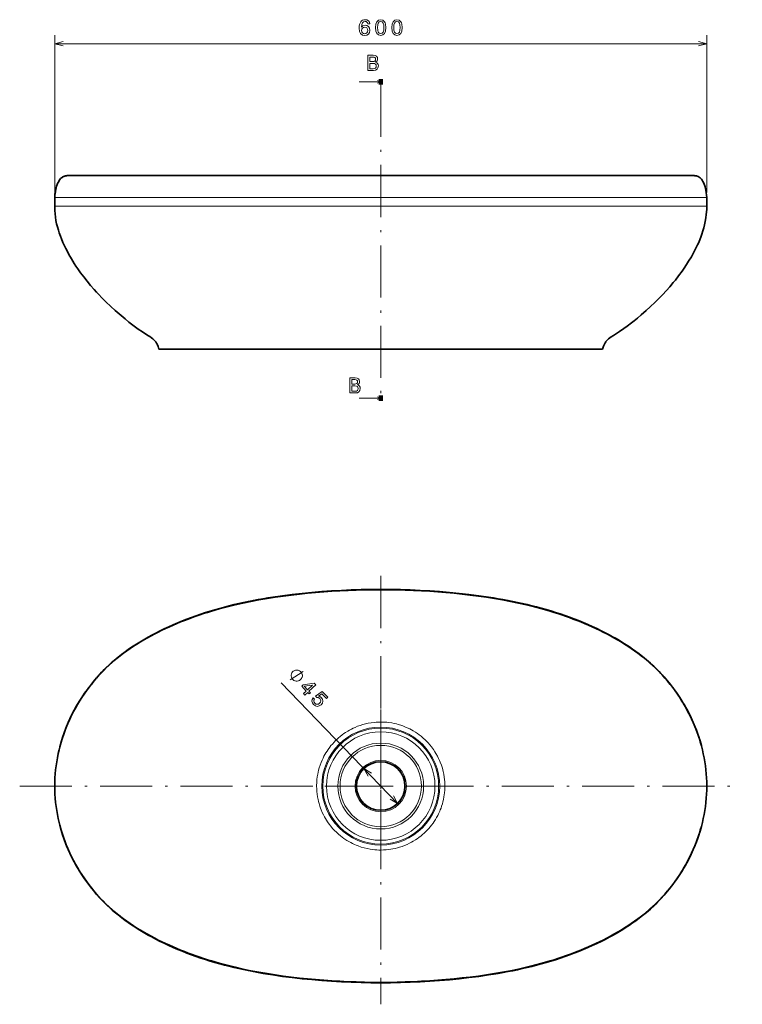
# Model space of a CAD drawing. Extents: x 40 to 367, y 52 to 279.
# Tile 1 of 2: x 40 to 206, y 52 to 279. Entities that reach past the tile are written whole.
import ezdxf

# ---------------------------------------------------------------- set-up
doc = ezdxf.new("R2010")
doc.units = 0
doc.linetypes.add('DASHDOT', pattern=[18.5, 12, -3, 0.5, -3])

msp = doc.modelspace()

# ---------------------------------------------------------------- linework, layer by layer
at = {"color": 7, "lineweight": 13}
for p, q in [((48.01, 239.28), (48.01, 275.5)), ((198.14, 239.28), (198.14, 275.5)), ((48.01, 273.5), (198.14, 273.5)), ((123.07, 238.1), (48.02, 238.1)), ((123.07, 238.1), (198.13, 238.1)), ((123.07, 236.1), (48.01, 236.1)), ((198.14, 236.1), (123.07, 236.1)), ((100.15, 126.37), (126.95, 98.61))]:
    msp.add_line(p, q, dxfattribs=at)
at = {"color": 7, "lineweight": 100, "ltscale": 0.03125}
for p, q in [((123.07, 265.33), (123.07, 264.08)), ((123.07, 191.3), (123.07, 192.55))]:
    msp.add_line(p, q, dxfattribs=at)
at = {"color": 7, "lineweight": 13, "ltscale": 0.125}
for p, q in [((123.07, 264.71), (118.07, 264.71)), ((123.07, 191.92), (118.07, 191.92))]:
    msp.add_line(p, q, dxfattribs=at)
at = {"color": 7, "linetype": 'DASHDOT', "lineweight": 13}
for p, q in [((123.07, 264.08), (123.07, 192.55)), ((123.07, 151), (123.07, 52.39)), ((123.07, 120.28), (123.07, 84.98)), ((39.94, 102.63), (206.33, 102.63)), ((140.72, 102.63), (105.42, 102.63))]:
    msp.add_line(p, q, dxfattribs=at)
at = {"color": 7, "lineweight": 35, "ltscale": 0.000489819}
msp.add_line((50.81, 243.11), (50.79, 243.11), dxfattribs=at)
msp.add_line((50.81, 243.11), (50.79, 243.11), dxfattribs=at)
at = {"color": 7, "lineweight": 35}
for p, q in [((123.08, 203.22), (71.99, 203.22)), ((80.04, 203.22), (123.08, 203.22)), ((123.08, 203.22), (174.16, 203.22)), ((166.12, 203.22), (123.08, 203.22))]:
    msp.add_line(p, q, dxfattribs=at)
at = {"color": 7, "lineweight": 13}
for points in [[(120.55, 278.06), (120.45, 278.46), (120.23, 278.77), (119.89, 278.96), (119.44, 279.02), (119.15, 278.99), (118.89, 278.89), (118.66, 278.74), (118.47, 278.51), (118.32, 278.24), (118.21, 277.9), (118.14, 277.5), (118.12, 277.05), (118.2, 276.34), (118.44, 275.82), (118.84, 275.5), (119.39, 275.4), (119.88, 275.49), (120.25, 275.73), (120.49, 276.1), (120.58, 276.57), (120.49, 277.05), (120.26, 277.42), (119.9, 277.65), (119.46, 277.73), (118.98, 277.63), (118.62, 277.34), (118.7, 277.9), (118.86, 278.3), (119.11, 278.53), (119.45, 278.62), (119.7, 278.57), (119.89, 278.47), (120.02, 278.29), (120.08, 278.06)], [(121.86, 277.21), (121.93, 276.42), (122.17, 275.85), (122.55, 275.51), (123.07, 275.4), (123.59, 275.51), (123.97, 275.85), (124.2, 276.42), (124.28, 277.21), (124.2, 277.99), (124.11, 278.31), (123.97, 278.56), (123.59, 278.91), (123.07, 279.02), (122.55, 278.91), (122.17, 278.56), (121.93, 277.99)], [(125.59, 277.21), (125.67, 276.42), (125.91, 275.85), (126.29, 275.51), (126.81, 275.4), (127.33, 275.51), (127.71, 275.85), (127.94, 276.42), (128.02, 277.21), (127.94, 277.99), (127.84, 278.31), (127.71, 278.56), (127.33, 278.91), (126.81, 279.02), (126.29, 278.91), (125.91, 278.56), (125.67, 277.99)], [(120.09, 276.57), (120.03, 276.25), (119.89, 276.01), (119.67, 275.85), (119.38, 275.8), (119.09, 275.85), (118.86, 276), (118.71, 276.24), (118.67, 276.56), (118.72, 276.88), (118.86, 277.11), (119.09, 277.26), (119.4, 277.32), (119.68, 277.26), (119.89, 277.12), (120.03, 276.88)], [(122.34, 277.21), (122.38, 277.82), (122.51, 278.26), (122.74, 278.51), (123.07, 278.61), (123.41, 278.51), (123.63, 278.26), (123.76, 277.82), (123.8, 277.21), (123.76, 276.59), (123.63, 276.15), (123.41, 275.9), (123.07, 275.81), (122.74, 275.9), (122.51, 276.15), (122.38, 276.59)], [(126.08, 277.21), (126.12, 277.82), (126.24, 278.26), (126.47, 278.51), (126.81, 278.61), (127.14, 278.51), (127.37, 278.26), (127.5, 277.82), (127.54, 277.21), (127.5, 276.59), (127.37, 276.15), (127.14, 275.9), (126.81, 275.81), (126.47, 275.9), (126.24, 276.15), (126.12, 276.59)], [(121.89, 269.23), (122.24, 269.52), (122.33, 269.72), (122.36, 269.96), (122.3, 270.34), (122.1, 270.61), (121.78, 270.77), (121.34, 270.83), (120.09, 270.83), (120.09, 267.33), (121.41, 267.33), (121.88, 267.41), (122.23, 267.61), (122.44, 267.94), (122.52, 268.38), (122.47, 268.68), (122.35, 268.93), (122.16, 269.11)], [(121.24, 269.38), (120.56, 269.38), (120.56, 270.42), (121.28, 270.42), (121.56, 270.39), (121.75, 270.3), (121.86, 270.14), (121.9, 269.91), (121.86, 269.67), (121.74, 269.51), (121.53, 269.41)], [(121.35, 267.75), (120.56, 267.75), (120.56, 268.96), (121.31, 268.96), (121.63, 268.92), (121.85, 268.82), (121.99, 268.64), (122.04, 268.37), (121.99, 268.1), (121.86, 267.9), (121.65, 267.79)], [(117.72, 194.99), (118.08, 195.28), (118.17, 195.48), (118.2, 195.72), (118.13, 196.1), (117.93, 196.37), (117.62, 196.54), (117.17, 196.6), (115.93, 196.6), (115.93, 193.1), (117.24, 193.1), (117.71, 193.17), (118.06, 193.38), (118.28, 193.7), (118.35, 194.15), (118.31, 194.45), (118.19, 194.69), (117.99, 194.87)], [(117.08, 195.15), (116.39, 195.15), (116.39, 196.18), (117.12, 196.18), (117.39, 196.15), (117.58, 196.06), (117.7, 195.9), (117.74, 195.67), (117.69, 195.44), (117.57, 195.28), (117.36, 195.18)], [(117.19, 193.52), (116.39, 193.52), (116.39, 194.72), (117.14, 194.72), (117.46, 194.69), (117.69, 194.58), (117.82, 194.4), (117.87, 194.14), (117.82, 193.86), (117.7, 193.67), (117.49, 193.55)], [(104.63, 127.13), (104.71, 127.21), (104.84, 127.41), (104.93, 127.58), (104.97, 127.7), (105.02, 127.91), (105.02, 128.15), (104.98, 128.36), (104.94, 128.48), (104.86, 128.65), (104.74, 128.86), (104.66, 128.94), (104.58, 129.03), (104.38, 129.15), (104.21, 129.24), (104.09, 129.28), (103.89, 129.33), (103.64, 129.33), (103.43, 129.29), (103.31, 129.26), (103.14, 129.18), (102.93, 129.06), (102.85, 128.97), (102.76, 128.89), (102.64, 128.69), (102.55, 128.53), (102.51, 128.4), (102.46, 128.2), (102.46, 127.95), (102.5, 127.74), (102.54, 127.62), (102.61, 127.45), (102.73, 127.24), (102.82, 127.16), (102.9, 127.08), (103.1, 126.95), (103.26, 126.86), (103.39, 126.82), (103.59, 126.78), (103.84, 126.77), (104.05, 126.81), (104.17, 126.85), (104.34, 126.93), (104.55, 127.05)], [(105.31, 123.9), (105.63, 123.58), (106.25, 124.18), (106.6, 123.82), (106.89, 124.1), (106.54, 124.46), (108.09, 125.95), (107.77, 126.28), (105.19, 125.92), (104.87, 125.61), (105.94, 124.5)], [(105.45, 125.59), (107.36, 125.87), (106.23, 124.78)], [(107.5, 122.95), (107.28, 122.58), (107.22, 122.18), (107.33, 121.78), (107.6, 121.39), (108.02, 121.09), (108.47, 120.97), (108.93, 121.06), (109.36, 121.35), (109.64, 121.73), (109.73, 122.16), (109.64, 122.6), (109.36, 123.01), (109.06, 123.24), (108.73, 123.34), (109.51, 123.89), (110.58, 122.79), (110.87, 123.07), (109.57, 124.42), (108.05, 123.33), (108.33, 123.04), (108.7, 122.99), (109.02, 122.79), (109.2, 122.51), (109.26, 122.22), (109.19, 121.94), (109, 121.68), (108.73, 121.5), (108.44, 121.44), (108.16, 121.51), (107.9, 121.7), (107.74, 121.92), (107.68, 122.15), (107.7, 122.38), (107.83, 122.61)]]:
    msp.add_lwpolyline(points, close=True, dxfattribs=at)
for points in [[(49.94, 274.02), (48.01, 273.5), (49.94, 272.98)], [(196.21, 272.98), (198.14, 273.5), (196.21, 274.02)], [(122.32, 264.4), (123.07, 264.71), (122.32, 265.02)], [(122.32, 191.61), (123.07, 191.92), (122.32, 192.23)], [(123.07, 147.79), (120.71, 147.77), (119.92, 147.76), (117.52, 147.7), (115.09, 147.6), (113.47, 147.52), (111.3, 147.39), (109.17, 147.24), (107.05, 147.05), (104.92, 146.84), (102.87, 146.61), (100.87, 146.36), (98.93, 146.08), (97.06, 145.79), (95.2, 145.47), (93.43, 145.14), (91.72, 144.79), (90.09, 144.43), (88.46, 144.04), (86.94, 143.65), (85.42, 143.23), (83.9, 142.79), (82.45, 142.33), (81, 141.84), (79.84, 141.44), (78.68, 141.01), (77.54, 140.57), (76.21, 140.02), (74.91, 139.46), (73.64, 138.89), (73.01, 138.59), (71.8, 138), (70.93, 137.55), (70.06, 137.08), (68.93, 136.45), (68.13, 135.98), (67.33, 135.5), (66.31, 134.85), (65.31, 134.19), (64.38, 133.53), (63.71, 133.04), (63.05, 132.53), (62.15, 131.82), (61.3, 131.12), (60.48, 130.39), (59.79, 129.74), (59.13, 129.07), (58.64, 128.57), (58.17, 128.05), (57.69, 127.51), (57.23, 126.96), (56.71, 126.34), (56.21, 125.7), (55.52, 124.81), (54.92, 123.96), (54.49, 123.34), (54.08, 122.71), (53.47, 121.72), (52.88, 120.72), (52.33, 119.71), (51.8, 118.67), (51.37, 117.75), (50.96, 116.82), (50.57, 115.87), (50.22, 114.93), (49.88, 113.98), (49.58, 113.03), (49.3, 112.08), (49.06, 111.12), (48.83, 110.15), (48.64, 109.18), (48.47, 108.22), (48.31, 107.11), (48.18, 105.99), (48.09, 104.87), (48.04, 103.75), (48.02, 102.63)], [(123.07, 147.84), (120.7, 147.82), (118.31, 147.77), (116.71, 147.72), (114.27, 147.61), (113.46, 147.57), (111.29, 147.44), (109.15, 147.28), (107, 147.1), (104.91, 146.89), (102.86, 146.66), (100.86, 146.41), (98.91, 146.13), (97.02, 145.84), (95.22, 145.53), (93.42, 145.19), (91.73, 144.85), (90.05, 144.48), (88.49, 144.1), (86.93, 143.7), (85.38, 143.28), (83.91, 142.84), (82.44, 142.38), (80.99, 141.9), (79.59, 141.4), (78.21, 140.88), (76.86, 140.35), (75.88, 139.94), (74.9, 139.52), (73.64, 138.94), (72.71, 138.5), (71.8, 138.05), (70.63, 137.45), (69.49, 136.82), (68.38, 136.19), (67.33, 135.55), (66.82, 135.23), (66.06, 134.75), (65.32, 134.25), (64.38, 133.58), (63.71, 133.09), (62.6, 132.24), (62.15, 131.88), (61.26, 131.13), (60.48, 130.44), (59.88, 129.88), (59.29, 129.3), (58.8, 128.79), (58.33, 128.27), (57.86, 127.75), (57.02, 126.76), (56.2, 125.74), (55.52, 124.86), (54.92, 124.01), (54.49, 123.39), (54.08, 122.76), (53.44, 121.73), (52.84, 120.69), (52.26, 119.63), (51.74, 118.6), (51.25, 117.54), (50.79, 116.48), (50.37, 115.4)], [(123.07, 147.84), (125.44, 147.82), (127.84, 147.77), (129.44, 147.72), (131.08, 147.65), (132.71, 147.57), (134.89, 147.44), (137.05, 147.28), (139.16, 147.1), (141.27, 146.89), (143.32, 146.66), (145.29, 146.41), (147.26, 146.13), (149.1, 145.84), (150.93, 145.53), (152.76, 145.19), (154.47, 144.84), (156.12, 144.47), (157.72, 144.09), (159.27, 143.69), (160.79, 143.27), (162.27, 142.83), (163.74, 142.37), (165.18, 141.89), (166.58, 141.39), (167.95, 140.88), (169.3, 140.34), (170.62, 139.79), (171.9, 139.22), (173.15, 138.64), (174.36, 138.05), (175.53, 137.44), (176.66, 136.82), (177.77, 136.19), (178.83, 135.55), (179.86, 134.89), (180.85, 134.23), (181.78, 133.58), (182.45, 133.08), (183.12, 132.57), (184.02, 131.86), (184.9, 131.12), (185.68, 130.43), (186.25, 129.89), (186.81, 129.34), (187.35, 128.78), (188.01, 128.07), (188.64, 127.34), (189.26, 126.6), (189.79, 125.95), (190.3, 125.29), (190.94, 124.43), (191.24, 124), (191.81, 123.16), (192.36, 122.3), (192.88, 121.43), (193.4, 120.53), (193.89, 119.62), (194.35, 118.7), (194.86, 117.63), (195.33, 116.54), (195.76, 115.44)], [(123.07, 147.79), (124.65, 147.78), (126.23, 147.76), (127.83, 147.72), (129.44, 147.67), (131.07, 147.6), (132.7, 147.52), (134.88, 147.39), (137.03, 147.23), (139.14, 147.05), (141.25, 146.84), (143.3, 146.61), (144.3, 146.48), (145.77, 146.29), (147.25, 146.08), (149.08, 145.79), (150.91, 145.48), (152.74, 145.14), (154.45, 144.79), (156.08, 144.43), (157.7, 144.04), (159.25, 143.64), (160.01, 143.43), (161.14, 143.11), (162.26, 142.78), (163.73, 142.32), (165.17, 141.84), (166.56, 141.34), (167.95, 140.83), (169.3, 140.29), (170.61, 139.74), (171.67, 139.27), (172.71, 138.79), (173.75, 138.29), (174.35, 137.99), (175.53, 137.38), (176.67, 136.76), (177.76, 136.14), (178.83, 135.49), (179.6, 135.01), (180.36, 134.51), (181.31, 133.85), (181.78, 133.52), (182.45, 133.03), (183.12, 132.52), (184.02, 131.81), (184.86, 131.1), (185.68, 130.38), (186.25, 129.84), (186.81, 129.29), (187.35, 128.73), (188.01, 128.02), (188.64, 127.29), (189.26, 126.55), (189.79, 125.9), (190.3, 125.24), (190.94, 124.37), (191.24, 123.95), (191.66, 123.33), (192.08, 122.69), (192.71, 121.67), (193.32, 120.63), (193.89, 119.57), (194.28, 118.81), (194.64, 118.04), (194.99, 117.27), (195.39, 116.33), (195.77, 115.38), (196.11, 114.44), (196.42, 113.49), (196.67, 112.7), (196.89, 111.9), (197.1, 111.09), (197.32, 110.14), (197.51, 109.17), (197.68, 108.21), (197.82, 107.24), (197.96, 106.09), (198.05, 104.94), (198.11, 103.78), (198.13, 102.63)], [(102.24, 127.09), (105.24, 129.02)], [(108.3, 102.63), (108.3, 102.74), (108.33, 103.48), (108.38, 104.1), (108.45, 104.72), (108.56, 105.35), (108.65, 105.81), (108.76, 106.26), (108.93, 106.86), (109.12, 107.46), (109.34, 108.05), (109.58, 108.62), (109.78, 109.05), (109.99, 109.47), (110.21, 109.88), (110.45, 110.28), (110.7, 110.68), (110.96, 111.07), (111.33, 111.57), (111.62, 111.94), (111.93, 112.3), (112.35, 112.76), (112.67, 113.1), (113.01, 113.42), (113.36, 113.73), (113.72, 114.04), (114.21, 114.42), (114.59, 114.69), (114.97, 114.95), (115.51, 115.28), (115.91, 115.52), (116.33, 115.74), (116.75, 115.94), (117.18, 116.14), (117.76, 116.38), (118.35, 116.59), (118.94, 116.78), (119.55, 116.94), (120.16, 117.07), (120.86, 117.19), (121.55, 117.28), (122.02, 117.32), (122.65, 117.36), (123.07, 117.36)], [(123.07, 117.36), (123.58, 117.35), (123.96, 117.33), (124.47, 117.3), (124.97, 117.24), (125.59, 117.15), (126.13, 117.04), (126.67, 116.92), (127.12, 116.8), (127.72, 116.61), (128.17, 116.46), (128.6, 116.29), (129.18, 116.05), (129.75, 115.77), (130.16, 115.56), (130.57, 115.33), (131.11, 115), (131.5, 114.74), (131.94, 114.41), (132.38, 114.08), (132.86, 113.67), (133.32, 113.25), (133.65, 112.92), (133.97, 112.58), (134.39, 112.11), (134.78, 111.62), (135.2, 111.05), (135.56, 110.5), (135.79, 110.13), (136.13, 109.52), (136.41, 108.96), (136.61, 108.53), (136.79, 108.1), (137.04, 107.42), (137.26, 106.72), (137.45, 106.01), (137.58, 105.4), (137.7, 104.71), (137.76, 104.16), (137.81, 103.62), (137.82, 103.38), (137.84, 102.63)], [(120.91, 105.61), (119.2, 106.64), (120.17, 104.89)], [(123.07, 57.47), (120.71, 57.49), (119.92, 57.5), (117.52, 57.56), (115.09, 57.65), (113.47, 57.73), (111.3, 57.87), (109.17, 58.02), (107.05, 58.2), (104.92, 58.42), (102.87, 58.65), (100.87, 58.9), (98.93, 59.18), (97.06, 59.47), (95.2, 59.78), (93.43, 60.12), (91.72, 60.47), (90.09, 60.83), (88.46, 61.21), (86.94, 61.61), (85.42, 62.03), (83.9, 62.47), (82.45, 62.93), (81, 63.41), (79.84, 63.82), (78.68, 64.25), (77.54, 64.69), (76.21, 65.24), (74.91, 65.79), (73.64, 66.37), (73.01, 66.67), (71.8, 67.26), (70.93, 67.71), (70.06, 68.17), (68.93, 68.8), (68.13, 69.27), (67.33, 69.76), (66.31, 70.41), (65.31, 71.07), (64.38, 71.73), (63.71, 72.22), (63.05, 72.72), (62.15, 73.44), (61.3, 74.14), (60.48, 74.87), (59.79, 75.52), (59.13, 76.18), (58.64, 76.69), (58.17, 77.21), (57.69, 77.75), (57.23, 78.3), (56.71, 78.92), (56.21, 79.55), (55.52, 80.45), (54.92, 81.29), (54.49, 81.92), (54.08, 82.55), (53.47, 83.53), (52.88, 84.53), (52.33, 85.55), (51.8, 86.59), (51.37, 87.51), (50.96, 88.44), (50.57, 89.38), (50.22, 90.32), (49.88, 91.27), (49.58, 92.23), (49.3, 93.18), (49.06, 94.14), (48.83, 95.1), (48.64, 96.07), (48.47, 97.04), (48.31, 98.15), (48.18, 99.27), (48.09, 100.38), (48.04, 101.51), (48.02, 102.63)], [(108.3, 102.63), (108.32, 102), (108.36, 101.38), (108.42, 100.75), (108.52, 100.13), (108.64, 99.52), (108.74, 99.06), (108.86, 98.6), (109.05, 98.01), (109.2, 97.56), (109.37, 97.13), (109.62, 96.55), (109.89, 95.99), (110.11, 95.57), (110.34, 95.16), (110.58, 94.76), (110.84, 94.37), (111.2, 93.86), (111.59, 93.36), (111.99, 92.88), (112.42, 92.42), (112.86, 91.98), (113.32, 91.56), (113.8, 91.16), (114.17, 90.87), (114.55, 90.59), (114.81, 90.41), (115.25, 90.13), (115.7, 89.86), (116.15, 89.61), (116.57, 89.4), (117, 89.2), (117.43, 89.01), (117.87, 88.84), (118.56, 88.6), (119.27, 88.39), (119.98, 88.22), (120.6, 88.1), (121.21, 88.01), (121.68, 87.96), (122.15, 87.92), (122.61, 87.9), (123.07, 87.9)], [(137.84, 102.63), (137.84, 102.16), (137.81, 101.69), (137.76, 101.06), (137.7, 100.6), (137.63, 100.14), (137.51, 99.53), (137.39, 99.02), (137.26, 98.51), (137.1, 98.02), (136.95, 97.57), (136.78, 97.13), (136.66, 96.84), (136.4, 96.27), (136.19, 95.85), (135.94, 95.39), (135.68, 94.94), (135.4, 94.5), (135.13, 94.12), (134.76, 93.61), (134.47, 93.25), (134.16, 92.89), (133.85, 92.54), (133.52, 92.21), (133.07, 91.77), (132.72, 91.46), (132.36, 91.16), (131.86, 90.78), (131.48, 90.51), (131.09, 90.25), (130.55, 89.92), (130.14, 89.69), (129.73, 89.47), (129.16, 89.2), (128.58, 88.96), (128, 88.74), (127.4, 88.54), (126.95, 88.41), (126.42, 88.28), (125.88, 88.16), (125.41, 88.08), (124.95, 88.01), (124.32, 87.95), (123.7, 87.91), (123.07, 87.9)], [(123.07, 57.47), (124.65, 57.48), (126.23, 57.5), (127.84, 57.53), (129.44, 57.59), (131.07, 57.65), (132.7, 57.73), (134.88, 57.87), (137.03, 58.03), (139.16, 58.21), (141.25, 58.42), (143.3, 58.65), (145.28, 58.9), (147.25, 59.18), (149.14, 59.47), (150.94, 59.78), (152.74, 60.12), (154.45, 60.47), (156.11, 60.84), (157.71, 61.22), (159.26, 61.62), (160.02, 61.83), (161.14, 62.14), (162.26, 62.48), (163.73, 62.94), (165.17, 63.42), (166.57, 63.91), (167.95, 64.43), (169.3, 64.97), (170.62, 65.52), (171.9, 66.09), (173.15, 66.67), (174.36, 67.27), (175.54, 67.88), (176.68, 68.5), (177.77, 69.13), (178.84, 69.77), (179.87, 70.42), (180.85, 71.08), (181.78, 71.74), (182.46, 72.23), (183.12, 72.74), (184.02, 73.45), (184.9, 74.19), (185.68, 74.88), (186.37, 75.54), (186.87, 76.03), (187.35, 76.53), (187.83, 77.05), (188.3, 77.57), (188.79, 78.14), (189.27, 78.71), (189.97, 79.59), (190.64, 80.47), (191.24, 81.31), (191.67, 81.93), (192.08, 82.57), (192.49, 83.22), (192.89, 83.88), (193.4, 84.78), (193.89, 85.69), (194.28, 86.45), (194.65, 87.22), (195, 87.99), (195.39, 88.93), (195.77, 89.88), (196.11, 90.82), (196.43, 91.77), (196.64, 92.48), (196.85, 93.2), (197.1, 94.16), (197.32, 95.13), (197.52, 96.09), (197.68, 97.06), (197.82, 98.03), (197.94, 98.99), (198.03, 99.96), (198.09, 100.93), (198.12, 101.78), (198.13, 102.63)], [(125.24, 99.64), (126.95, 98.61), (125.98, 100.36)], [(123.07, 57.42), (120.7, 57.44), (118.31, 57.49), (116.71, 57.54), (114.27, 57.64), (113.46, 57.68), (111.29, 57.82), (109.15, 57.97), (107, 58.16), (104.91, 58.37), (102.86, 58.6), (100.86, 58.85), (98.91, 59.13), (97.02, 59.42), (95.22, 59.73), (93.42, 60.07), (91.73, 60.41), (90.05, 60.78), (88.49, 61.15), (86.93, 61.55), (85.38, 61.98), (83.91, 62.41), (82.44, 62.87), (80.99, 63.36), (79.59, 63.85), (78.21, 64.37), (76.86, 64.91), (75.88, 65.32), (74.9, 65.74), (73.64, 66.32), (72.71, 66.75), (71.8, 67.21), (70.63, 67.81), (69.49, 68.43), (68.38, 69.07), (67.33, 69.7), (66.82, 70.02), (66.06, 70.51), (65.32, 71.01), (64.38, 71.67), (63.71, 72.16), (62.6, 73.02), (62.15, 73.38), (61.26, 74.13), (60.48, 74.82), (59.88, 75.38), (59.29, 75.96), (58.8, 76.47), (58.33, 76.98), (57.86, 77.51), (57.02, 78.5), (56.2, 79.51), (55.52, 80.4), (54.92, 81.24), (54.49, 81.87), (54.08, 82.5), (53.44, 83.52), (52.84, 84.56), (52.26, 85.63), (51.74, 86.66), (51.25, 87.71), (50.79, 88.78), (50.37, 89.86)], [(195.76, 89.82), (195.49, 89.12), (195.2, 88.42), (194.9, 87.72), (194.58, 87.03), (194.13, 86.11), (193.78, 85.44), (193.42, 84.77), (193.04, 84.1), (192.65, 83.44), (192.1, 82.55), (191.53, 81.69), (190.94, 80.84), (190.49, 80.22), (190.03, 79.62), (189.55, 79.02), (189.07, 78.42), (188.34, 77.57), (187.6, 76.74), (186.9, 76.01), (186.23, 75.35), (185.72, 74.87), (185.2, 74.4), (184.67, 73.94), (184.13, 73.49), (183.54, 73.01), (182.94, 72.54), (182.02, 71.85), (181.08, 71.19), (180.39, 70.72), (179.69, 70.26), (178.59, 69.56), (177.47, 68.9), (176.69, 68.45), (175.88, 68), (175.06, 67.57), (174.21, 67.14), (173.35, 66.72), (172.46, 66.29), (171.56, 65.88), (170.63, 65.47), (169.7, 65.08), (168.74, 64.69), (167.77, 64.31), (166.77, 63.93), (165.76, 63.57), (164.73, 63.21), (163.69, 62.87), (162.63, 62.53), (161.56, 62.21), (160.46, 61.9), (159.36, 61.59), (158.24, 61.3), (157.12, 61.02), (155.96, 60.75), (154.8, 60.49), (153.61, 60.24), (151.77, 59.88), (149.92, 59.55), (148.61, 59.34), (147.3, 59.14), (145.93, 58.94), (144.56, 58.76), (143.13, 58.58), (141.69, 58.42), (140.21, 58.26), (138.72, 58.12), (137.18, 57.99), (135.63, 57.87), (134.05, 57.76), (132.46, 57.67), (130.84, 57.59), (129.22, 57.53), (127.04, 57.47), (124.86, 57.43), (123.07, 57.42)]]:
    msp.add_lwpolyline(points, dxfattribs=at)
at = {"color": 7, "lineweight": 35}
for points in [[(48.02, 238.1), (48.07, 238.82), (48.08, 238.97), (48.15, 239.46), (48.24, 239.95), (48.33, 240.35), (48.45, 240.72), (48.58, 241.11), (48.77, 241.52), (48.93, 241.81), (49.08, 242.06), (49.22, 242.26), (49.37, 242.44), (49.54, 242.61), (49.71, 242.73), (49.91, 242.86), (50.12, 242.96), (50.36, 243.04), (50.53, 243.08), (50.66, 243.1), (50.8, 243.11)], [(48.02, 238.1), (48.06, 238.76), (48.12, 239.29), (48.21, 239.81), (48.33, 240.32), (48.44, 240.71), (48.57, 241.08), (48.73, 241.44), (48.92, 241.8), (49.06, 242.02), (49.21, 242.24), (49.38, 242.44), (49.57, 242.63), (49.78, 242.79), (50.02, 242.91), (50.26, 243.01), (50.49, 243.07), (50.7, 243.1), (50.81, 243.11)], [(198.13, 238.1), (198.09, 238.67), (198.03, 239.23), (197.94, 239.78), (197.88, 240.06), (197.75, 240.56), (197.69, 240.75), (197.55, 241.15), (197.43, 241.42), (197.22, 241.81), (197.05, 242.09), (196.9, 242.3), (196.78, 242.44), (196.6, 242.61), (196.39, 242.77), (196.16, 242.9), (195.93, 242.99), (195.75, 243.05), (195.56, 243.09), (195.34, 243.11)], [(48.02, 238.1), (48.01, 237.43), (48.01, 236.77), (48.01, 236.1)], [(198.13, 238.1), (198.14, 237.43), (198.14, 236.77), (198.14, 236.1)], [(48.01, 236.1), (48.02, 235.32), (48.03, 235.08), (48.09, 234.33), (48.18, 233.57), (48.3, 232.81), (48.45, 232.04), (48.62, 231.33), (48.84, 230.54), (49.02, 229.97), (49.32, 229.16), (49.54, 228.57), (49.9, 227.73), (50.31, 226.81), (50.54, 226.34), (50.91, 225.64), (51.29, 224.94), (51.85, 223.97), (52.5, 222.91), (52.89, 222.32), (53.32, 221.68), (53.97, 220.77), (54.69, 219.81), (55.45, 218.84), (56.26, 217.86), (57.09, 216.89), (57.62, 216.32), (58.15, 215.74), (58.85, 215.02), (59.78, 214.1), (60.91, 213.03), (61.96, 212.08), (63.3, 210.93), (64.2, 210.15), (65.09, 209.42), (65.38, 209.18), (66.3, 208.5), (67.25, 207.82), (68.23, 207.16), (69.46, 206.37), (69.94, 206.07), (70.29, 205.83), (70.59, 205.59), (70.85, 205.37), (71.07, 205.12), (71.25, 204.89), (71.36, 204.73), (71.45, 204.56), (71.56, 204.36), (71.65, 204.15), (71.79, 203.79), (71.99, 203.22)], [(198.14, 236.1), (198.13, 235.42), (198.09, 234.74), (198.04, 234.19), (197.95, 233.42), (197.81, 232.58), (197.64, 231.77), (197.47, 231.08), (197.27, 230.41), (197.02, 229.68), (196.84, 229.19), (196.52, 228.37), (196.2, 227.61), (196.01, 227.18), (195.57, 226.27), (195.1, 225.37), (194.59, 224.46), (193.97, 223.43), (193.5, 222.69), (192.91, 221.81), (192.44, 221.14), (191.66, 220.07), (190.91, 219.1), (190.43, 218.5), (189.6, 217.51), (188.89, 216.71), (187.95, 215.7), (186.98, 214.7), (186.24, 213.97), (185.1, 212.91), (184.2, 212.09), (183.04, 211.09), (182.16, 210.33), (181.43, 209.71), (180.83, 209.23), (179.82, 208.47), (179.03, 207.91), (178.08, 207.26), (176.67, 206.36), (176.11, 206), (175.8, 205.78), (175.55, 205.58), (175.31, 205.37), (175.1, 205.15), (174.93, 204.94), (174.88, 204.86), (174.73, 204.62), (174.68, 204.52), (174.52, 204.2), (174.38, 203.84), (174.16, 203.22)], [(123.07, 147.82), (121.2, 147.81), (119.32, 147.78), (117.44, 147.73), (115.56, 147.66), (113.69, 147.57), (111.82, 147.46), (109.94, 147.33), (108.07, 147.18), (106.2, 147.01), (104.33, 146.81), (102.47, 146.6), (100.6, 146.36), (98.74, 146.09), (96.89, 145.8), (95.04, 145.48), (93.19, 145.13), (91.35, 144.75), (89.52, 144.34), (87.7, 143.89), (85.88, 143.4), (84.08, 142.88), (83.18, 142.6), (82.29, 142.31), (81.4, 142.02), (80.51, 141.71), (79.62, 141.4), (78.74, 141.07), (77.87, 140.73), (76.99, 140.39), (76.13, 140.03), (75.26, 139.66), (74.4, 139.28), (73.55, 138.88), (72.7, 138.48), (71.86, 138.07), (71.02, 137.64), (70.19, 137.19), (69.37, 136.74), (68.55, 136.27), (67.75, 135.8), (66.95, 135.3), (66.16, 134.79), (65.38, 134.27), (64.61, 133.73), (63.85, 133.18), (63.1, 132.62), (62.37, 132.04), (61.64, 131.44), (60.93, 130.83), (60.23, 130.2), (59.55, 129.55), (58.9, 128.87), (58.26, 128.19), (57.64, 127.48), (57.03, 126.77), (56.44, 126.04), (55.86, 125.3), (55.3, 124.54), (54.76, 123.77), (54.24, 122.99), (53.73, 122.2), (53.25, 121.4), (52.78, 120.58), (52.33, 119.76), (51.9, 118.92), (51.5, 118.07), (51.11, 117.22), (50.74, 116.35), (50.4, 115.48), (50.08, 114.6), (49.78, 113.71), (49.5, 112.81), (49.24, 111.91), (49.01, 111), (48.8, 110.09), (48.62, 109.16), (48.46, 108.24), (48.32, 107.31), (48.21, 106.38), (48.12, 105.44), (48.06, 104.51), (48.02, 103.57), (48.01, 102.63)], [(49.18, 111.67), (49.48, 112.76), (49.82, 113.84), (50.19, 114.91), (50.59, 115.98), (51.02, 117.03), (51.48, 118.06), (51.98, 119.09), (52.5, 120.09), (53.05, 121.09), (53.63, 122.06), (54.24, 123.03), (54.87, 123.97), (55.53, 124.89), (56.22, 125.8), (56.93, 126.69), (57.66, 127.56), (58.41, 128.41), (58.79, 128.82), (59.19, 129.23), (59.59, 129.64), (59.99, 130.03), (60.83, 130.81), (61.26, 131.19), (61.7, 131.56), (62.6, 132.29), (63.41, 132.92), (64.23, 133.54), (64.95, 134.06), (65.69, 134.56), (66.44, 135.06), (67.2, 135.54), (67.96, 136.01), (68.72, 136.46), (69.52, 136.92), (70.33, 137.36), (71.25, 137.84), (72.17, 138.31), (73.21, 138.82), (74.26, 139.31), (75.3, 139.77), (76.34, 140.22), (77.39, 140.65), (78.45, 141.06), (79.51, 141.46), (80.58, 141.84), (81.66, 142.21), (82.74, 142.56), (83.82, 142.9), (84.91, 143.22), (86, 143.53), (87.09, 143.83), (88.19, 144.11), (89.29, 144.38), (90.4, 144.64), (91.51, 144.88), (92.62, 145.12), (93.74, 145.34), (94.85, 145.54), (95.97, 145.74), (97.09, 145.93), (98.21, 146.1), (100.45, 146.43), (102.7, 146.72), (104.96, 146.97), (107.21, 147.19), (109.48, 147.38), (111.74, 147.54), (114, 147.67), (116.27, 147.77), (118.54, 147.85), (120.8, 147.89), (123.07, 147.91)], [(123.07, 147.91), (125.34, 147.89), (127.6, 147.85), (129.86, 147.77), (132.12, 147.67), (134.38, 147.54), (136.64, 147.38), (138.9, 147.2), (141.15, 146.98), (143.39, 146.72), (145.64, 146.44), (147.88, 146.11), (149, 145.94), (150.11, 145.75), (151.22, 145.56), (152.34, 145.35), (153.45, 145.13), (154.55, 144.9), (155.65, 144.66), (156.75, 144.41), (157.85, 144.14), (158.95, 143.86), (160.04, 143.56), (161.13, 143.25), (162.22, 142.93), (163.3, 142.6), (164.37, 142.25), (165.45, 141.88), (166.51, 141.5), (167.57, 141.11), (168.62, 140.7), (169.67, 140.27), (170.72, 139.83), (171.76, 139.37), (172.8, 138.88), (173.84, 138.38), (174.75, 137.92), (175.65, 137.45), (176.45, 137.01), (177.25, 136.56), (178.03, 136.1), (178.8, 135.63), (179.57, 135.15), (180.32, 134.66), (181.06, 134.15), (181.79, 133.63), (182.59, 133.03), (183.38, 132.42), (184.28, 131.69), (185.17, 130.94), (186, 130.18), (186.41, 129.79), (186.81, 129.39), (187.2, 128.98), (187.59, 128.57), (188.34, 127.73), (189.08, 126.86), (189.79, 125.97), (190.48, 125.08), (191.15, 124.16), (191.78, 123.22), (192.39, 122.27), (192.97, 121.3), (193.53, 120.31), (194.06, 119.31), (194.55, 118.3), (195.02, 117.27), (195.46, 116.22), (195.87, 115.17), (196.24, 114.11), (196.59, 113.03), (196.9, 111.94)], [(198.14, 102.63), (198.13, 103.57), (198.09, 104.5), (198.03, 105.44), (197.94, 106.37), (197.83, 107.31), (197.69, 108.23), (197.53, 109.16), (197.35, 110.08), (197.14, 111), (196.91, 111.91), (196.65, 112.81), (196.37, 113.71), (196.07, 114.6), (195.75, 115.48), (195.4, 116.35), (195.04, 117.22), (194.65, 118.07), (194.24, 118.92), (193.82, 119.75), (193.37, 120.58), (192.9, 121.4), (192.42, 122.2), (191.91, 122.99), (191.39, 123.77), (190.85, 124.54), (190.29, 125.29), (189.71, 126.03), (189.12, 126.76), (188.51, 127.48), (187.89, 128.19), (187.25, 128.88), (186.59, 129.55), (185.92, 130.2), (185.22, 130.83), (184.51, 131.44), (183.78, 132.03), (183.04, 132.62), (182.3, 133.18), (181.54, 133.73), (180.77, 134.27), (179.99, 134.79), (179.2, 135.3), (178.4, 135.79), (177.59, 136.28), (176.77, 136.74), (175.95, 137.2), (175.12, 137.64), (174.29, 138.06), (173.45, 138.48), (172.6, 138.88), (171.75, 139.28), (170.89, 139.66), (170.02, 140.03), (169.15, 140.39), (168.28, 140.73), (167.41, 141.07), (166.53, 141.4), (165.64, 141.71), (164.75, 142.02), (163.86, 142.31), (162.97, 142.6), (162.07, 142.88), (160.27, 143.4), (158.45, 143.89), (156.63, 144.34), (154.8, 144.75), (152.96, 145.13), (151.11, 145.48), (149.26, 145.8), (147.41, 146.09), (145.55, 146.35), (143.69, 146.6), (141.82, 146.81), (139.95, 147.01), (138.08, 147.18), (136.21, 147.33), (134.34, 147.46), (132.46, 147.57), (130.59, 147.66), (128.71, 147.73), (126.83, 147.78), (124.95, 147.81), (123.07, 147.82)], [(123.07, 57.43), (121.2, 57.45), (119.32, 57.48), (117.44, 57.53), (115.56, 57.6), (113.69, 57.69), (111.82, 57.8), (109.94, 57.93), (108.07, 58.08), (106.2, 58.25), (104.33, 58.44), (102.47, 58.66), (100.6, 58.9), (98.74, 59.17), (96.89, 59.46), (95.04, 59.78), (93.19, 60.13), (91.35, 60.51), (89.52, 60.92), (87.7, 61.37), (85.88, 61.86), (84.08, 62.38), (83.18, 62.66), (82.29, 62.94), (81.4, 63.24), (80.51, 63.54), (79.62, 63.86), (78.74, 64.19), (77.87, 64.52), (76.99, 64.87), (76.13, 65.23), (75.26, 65.6), (74.4, 65.98), (73.55, 66.37), (72.7, 66.78), (71.86, 67.19), (71.02, 67.62), (70.19, 68.06), (69.37, 68.52), (68.55, 68.98), (67.75, 69.46), (66.95, 69.95), (66.16, 70.46), (65.38, 70.99), (64.61, 71.52), (63.85, 72.08), (63.1, 72.64), (62.37, 73.22), (61.64, 73.82), (60.93, 74.43), (60.23, 75.06), (59.55, 75.71), (58.9, 76.38), (58.26, 77.07), (57.64, 77.77), (57.03, 78.49), (56.44, 79.22), (55.86, 79.96), (55.3, 80.71), (54.76, 81.48), (54.24, 82.26), (53.73, 83.06), (53.25, 83.86), (52.78, 84.68), (52.33, 85.5), (51.9, 86.34), (51.5, 87.18), (51.11, 88.04), (50.74, 88.9), (50.4, 89.78), (50.08, 90.66), (49.78, 91.55), (49.5, 92.45), (49.24, 93.35), (49.01, 94.26), (48.8, 95.17), (48.62, 96.09), (48.46, 97.02), (48.32, 97.95), (48.21, 98.88), (48.12, 99.81), (48.06, 100.75), (48.02, 101.69), (48.01, 102.63)], [(198.14, 102.63), (198.13, 101.69), (198.09, 100.75), (198.03, 99.82), (197.94, 98.88), (197.83, 97.95), (197.69, 97.02), (197.53, 96.1), (197.35, 95.18), (197.14, 94.26), (196.91, 93.35), (196.65, 92.44), (196.37, 91.55), (196.07, 90.66), (195.75, 89.78), (195.4, 88.9), (195.04, 88.04), (194.65, 87.18), (194.24, 86.34), (193.82, 85.5), (193.37, 84.68), (192.9, 83.86), (192.42, 83.06), (191.91, 82.27), (191.39, 81.48), (190.85, 80.72), (190.29, 79.96), (189.71, 79.22), (189.12, 78.49), (188.51, 77.78), (187.89, 77.07), (187.25, 76.38), (186.59, 75.71), (185.92, 75.06), (185.22, 74.43), (184.51, 73.82), (183.78, 73.22), (183.04, 72.64), (182.3, 72.07), (181.54, 71.52), (180.77, 70.99), (179.99, 70.46), (179.2, 69.96), (178.4, 69.46), (177.59, 68.98), (176.77, 68.51), (175.95, 68.06), (175.12, 67.62), (174.29, 67.19), (173.45, 66.78), (172.6, 66.37), (171.75, 65.98), (170.89, 65.6), (170.02, 65.23), (169.15, 64.87), (168.28, 64.52), (167.41, 64.19), (166.53, 63.86), (165.64, 63.55), (164.75, 63.24), (163.86, 62.94), (162.97, 62.66), (162.07, 62.38), (160.27, 61.86), (158.45, 61.37), (156.63, 60.92), (154.8, 60.51), (152.96, 60.13), (151.11, 59.78), (149.26, 59.46), (147.41, 59.17), (145.55, 58.9), (143.69, 58.66), (141.82, 58.45), (139.95, 58.25), (138.08, 58.08), (136.21, 57.93), (134.34, 57.8), (132.46, 57.69), (130.59, 57.6), (128.71, 57.53), (126.83, 57.48), (124.95, 57.45), (123.07, 57.43)], [(49.18, 93.59), (49.48, 92.5), (49.82, 91.42), (50.19, 90.34), (50.59, 89.28), (51.02, 88.23), (51.48, 87.19), (51.98, 86.17), (52.5, 85.16), (53.05, 84.17), (53.63, 83.19), (54.24, 82.23), (54.87, 81.29), (55.53, 80.36), (56.22, 79.46), (56.93, 78.57), (57.66, 77.7), (58.41, 76.85), (58.79, 76.43), (59.19, 76.02), (59.59, 75.62), (59.99, 75.22), (60.83, 74.45), (61.26, 74.07), (61.7, 73.7), (62.6, 72.97), (63.41, 72.34), (64.23, 71.72), (64.95, 71.2), (65.69, 70.69), (66.44, 70.2), (67.2, 69.72), (67.96, 69.25), (68.72, 68.8), (69.52, 68.34), (70.33, 67.9), (71.25, 67.41), (72.17, 66.94), (73.21, 66.44), (74.26, 65.95), (75.3, 65.49), (76.34, 65.04), (77.39, 64.61), (78.45, 64.2), (79.51, 63.8), (80.58, 63.42), (81.66, 63.05), (82.74, 62.7), (83.82, 62.36), (84.91, 62.03), (86, 61.72), (87.09, 61.43), (88.19, 61.14), (89.29, 60.87), (90.4, 60.62), (91.51, 60.37), (92.62, 60.14), (93.74, 59.92), (94.85, 59.71), (95.97, 59.52), (97.09, 59.33), (98.21, 59.15), (100.45, 58.83), (102.7, 58.54), (104.96, 58.29), (107.21, 58.07), (109.48, 57.88), (111.74, 57.72), (114, 57.59), (116.27, 57.48), (118.54, 57.41), (120.8, 57.37), (123.07, 57.35)], [(123.07, 57.35), (125.34, 57.37), (127.6, 57.41), (129.86, 57.48), (132.12, 57.58), (134.38, 57.71), (136.64, 57.87), (138.9, 58.06), (141.15, 58.28), (143.39, 58.53), (145.64, 58.82), (147.88, 59.14), (149, 59.32), (150.11, 59.5), (151.23, 59.7), (152.34, 59.91), (153.45, 60.13), (154.55, 60.36), (155.65, 60.6), (156.75, 60.85), (157.85, 61.12), (158.95, 61.4), (160.04, 61.69), (161.13, 62), (162.22, 62.32), (163.3, 62.66), (164.37, 63.01), (165.45, 63.38), (166.51, 63.75), (167.57, 64.15), (168.62, 64.56), (169.67, 64.99), (170.72, 65.43), (171.76, 65.89), (172.8, 66.38), (173.84, 66.88), (174.75, 67.34), (175.65, 67.81), (176.45, 68.25), (177.25, 68.7), (178.03, 69.15), (178.8, 69.62), (179.57, 70.11), (180.32, 70.6), (181.06, 71.11), (181.79, 71.63), (182.59, 72.22), (183.38, 72.83), (184.28, 73.56), (185.17, 74.32), (186, 75.08), (186.41, 75.47), (186.81, 75.87), (187.2, 76.27), (187.59, 76.69), (188.34, 77.53), (189.08, 78.4), (189.79, 79.28), (190.48, 80.18), (191.15, 81.1), (191.78, 82.03), (192.39, 82.99), (192.97, 83.96), (193.53, 84.95), (194.06, 85.95), (194.55, 86.96), (195.02, 87.99), (195.46, 89.04), (195.87, 90.09), (196.24, 91.15), (196.59, 92.23), (196.9, 93.32)]]:
    msp.add_lwpolyline(points, dxfattribs=at)
at = {"color": 7, "lineweight": 13}
for radius in [12.49, 5.92]:
    msp.add_circle((123.07, 102.63), radius, dxfattribs=at)
at = {"color": 7, "lineweight": 35}
msp.add_circle((123.07, 102.63), 5.58, dxfattribs=at)
for centre, radius, start, end in [((93.73, 623139.44), 622896.28, 269.99604965, 270.00270225), ((152.24, 613373.06), 613129.91, 269.99727225, 270.00402731)]:
    msp.add_arc(centre, radius, start, end, dxfattribs=at)
at = {"color": 7, "lineweight": 13}
for radius, start, end in [(13.58, 90.0017, 269.9997), (13.34, 90.0001, 269.9997), (13.58, 270.0017, 89.999), (13.34, 270.0001, 89.9997), (9.88, 0.0002, 269.999), (9.36, 180.0001, 89.9996), (9.36, 90.0012, 179.9989), (9.88, 270.0016, 359.9986)]:
    msp.add_arc((123.07, 102.63), radius, start, end, dxfattribs=at)

doc.saveas('drawing.dxf')
